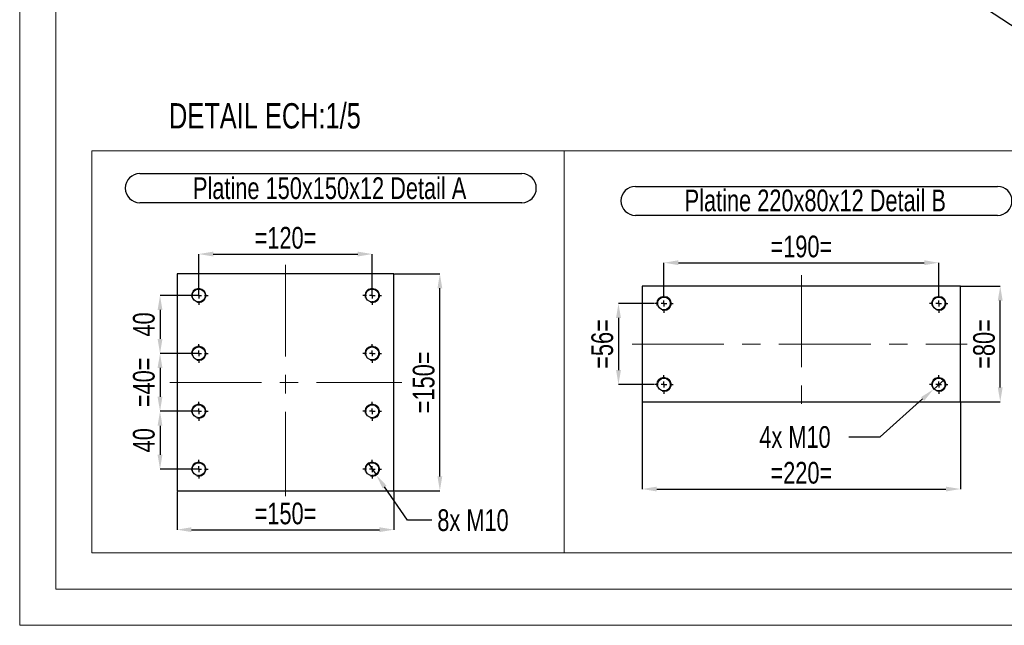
# Model space of a CAD drawing. Header units: millimetres. Extents: x 0 to 841, y 0 to 594.
# Tile 1 of 23: x 0 to 136, y 0 to 84. Entities that reach past the tile are written whole.
import ezdxf

# ---------------------------------------------------------------- set-up
doc = ezdxf.new("R2010")
doc.units = ezdxf.units.MM
doc.header["$PDSIZE"] = -1
doc.linetypes.add('CENTERX2', pattern=[20.32, 12.7, -2.54, 2.54, -2.54])
for name, color, linetype in [('COTES', 1, 'Continuous'), ('NOTES', 6, 'Continuous'), ('TRAIT-FINS', 9, 'Continuous'), ('TRAIT-MIXTES', 3, 'CENTERX2')]:
    doc.layers.add(name, color=color, linetype=linetype)
doc.layers.add('TRAIT-FORT', color=4, linetype='Continuous', lineweight=25)
doc.styles.add('SLDTEXTSTYLE0', font='TXT', dxfattribs={"width": 0.75})
doc.dimstyles.new('SLDDIMSTYLE4', dxfattribs={"dimtxt": 3, "dimasz": 2, "dimexe": 0, "dimexo": 0.0625, "dimgap": 0.75, "dimtad": 0, "dimtih": 1, "dimtoh": 1, "dimdec": 0, "dimlfac": 5, "dimrnd": 1e-09, "dimzin": 12, "dimdsep": 46, "dimtxsty": 'SLDTEXTSTYLE0', "dimblk1": 'NONE', "dimsah": 1, "dimcen": 0, "dimadec": 0, "dimazin": 3, "dimtfac": 1, "dimtdec": 0, "dimtmove": 0, "dimatfit": 3, "dimldrblk": 'NONE', "dimfxl": 1, "dimfrac": 2, "dimtolj": 1, "dimtzin": 12, "dimarcsym": 0})
doc.dimstyles.new('SLDDIMSTYLE5', dxfattribs={"dimtxt": 3, "dimasz": 2, "dimexe": 0, "dimexo": 0.0625, "dimgap": 0.75, "dimtad": 1, "dimdec": 0, "dimlfac": 5, "dimrnd": 1e-09, "dimzin": 12, "dimdsep": 46, "dimtxsty": 'SLDTEXTSTYLE0', "dimsah": 1, "dimcen": 0.09, "dimadec": 0, "dimazin": 3, "dimtfac": 1, "dimtdec": 0, "dimtmove": 0, "dimatfit": 0, "dimfxl": 1, "dimfrac": 2, "dimtolj": 1, "dimtzin": 12, "dimarcsym": 0})
doc.dimstyles.new('SLDDIMSTYLE6', dxfattribs={"dimtxt": 3, "dimasz": 2, "dimexe": 0, "dimexo": 0.0625, "dimgap": 0.75, "dimtad": 1, "dimdec": 0, "dimlfac": 5, "dimrnd": 1e-09, "dimzin": 12, "dimdsep": 46, "dimtxsty": 'SLDTEXTSTYLE0', "dimsah": 1, "dimcen": 0.09, "dimadec": 0, "dimazin": 3, "dimtfac": 1, "dimtdec": 0, "dimtofl": 0, "dimtmove": 0, "dimatfit": 3, "dimfxl": 1, "dimfrac": 2, "dimtolj": 1, "dimtzin": 12, "dimarcsym": 0})

# ---------------------------------------------------------------- blocks, each defined once
blk = doc.blocks.new('_D_142')
at = {"layer": 'COTES', "color": 0, "lineweight": -2, "transparency": 16777216}
for p, q in [((24.69, 37.57), (19.41, 37.57)), ((19.41, 35.57), (19.41, 31.57)), ((24.69, 29.57), (19.41, 29.57))]:
    blk.add_line(p, q, dxfattribs=at)
at = {"layer": 'COTES', "color": 0, "transparency": 16777216}
for points in [[(19.07, 35.57), (19.74, 35.57), (19.41, 37.57)], [(19.07, 31.57), (19.74, 31.57), (19.41, 29.57)]]:
    blk.add_solid(points, dxfattribs=at)
at = {"layer": 'Defpoints', "color": 0, "transparency": 16777216}
for p in [(24.76, 37.57), (19.41, 29.57), (24.76, 29.57)]:
    blk.add_point(p, dxfattribs=at)
at = {"layer": 'COTES', "color": 0, "transparency": 16777216, "insert": (15.66, 33.57), "char_height": 3, "attachment_point": 2, "rotation": 90, "style": 'SLDTEXTSTYLE0'}
blk.add_mtext('\\A1;=40=', dxfattribs=at)
blk = doc.blocks.new('_D_143')
at = {"layer": 'COTES', "color": 0, "lineweight": -2, "transparency": 16777216}
for p, q in [((24.69, 45.57), (19.41, 45.57)), ((19.41, 43.57), (19.41, 39.57)), ((24.69, 37.57), (19.41, 37.57))]:
    blk.add_line(p, q, dxfattribs=at)
at = {"layer": 'COTES', "color": 0, "transparency": 16777216}
for points in [[(19.07, 43.57), (19.74, 43.57), (19.41, 45.57)], [(19.07, 39.57), (19.74, 39.57), (19.41, 37.57)]]:
    blk.add_solid(points, dxfattribs=at)
at = {"layer": 'Defpoints', "color": 0, "transparency": 16777216}
for p in [(24.76, 45.57), (19.41, 37.57), (24.76, 37.57)]:
    blk.add_point(p, dxfattribs=at)
at = {"layer": 'COTES', "color": 0, "transparency": 16777216, "insert": (15.66, 41.57), "char_height": 3, "attachment_point": 2, "rotation": 90, "style": 'SLDTEXTSTYLE0'}
blk.add_mtext('\\A1;40', dxfattribs=at)
blk = doc.blocks.new('_D_144')
at = {"layer": 'COTES', "color": 0, "lineweight": -2, "transparency": 16777216}
for p, q in [((24.69, 29.57), (19.41, 29.57)), ((19.41, 27.57), (19.41, 23.57)), ((24.69, 21.57), (19.41, 21.57))]:
    blk.add_line(p, q, dxfattribs=at)
at = {"layer": 'COTES', "color": 0, "transparency": 16777216}
for points in [[(19.07, 27.57), (19.74, 27.57), (19.41, 29.57)], [(19.07, 23.57), (19.74, 23.57), (19.41, 21.57)]]:
    blk.add_solid(points, dxfattribs=at)
at = {"layer": 'Defpoints', "color": 0, "transparency": 16777216}
for p in [(24.76, 29.57), (19.41, 21.57), (24.76, 21.57)]:
    blk.add_point(p, dxfattribs=at)
at = {"layer": 'COTES', "color": 0, "transparency": 16777216, "insert": (15.66, 25.57), "char_height": 3, "attachment_point": 2, "rotation": 90, "style": 'SLDTEXTSTYLE0'}
blk.add_mtext('\\A1;40', dxfattribs=at)
blk = doc.blocks.new('_D_145')
at = {"layer": 'COTES', "color": 0, "lineweight": -2, "transparency": 16777216}
for p, q in [((24.76, 45.64), (24.76, 51.3)), ((26.76, 51.3), (46.76, 51.3)), ((48.76, 45.64), (48.76, 51.3))]:
    blk.add_line(p, q, dxfattribs=at)
at = {"layer": 'COTES', "color": 0, "transparency": 16777216}
for points in [[(26.76, 51.63), (26.76, 50.96), (24.76, 51.3)], [(46.76, 51.63), (46.76, 50.96), (48.76, 51.3)]]:
    blk.add_solid(points, dxfattribs=at)
at = {"layer": 'Defpoints', "color": 0, "transparency": 16777216}
for p in [(48.76, 51.3), (24.76, 45.57), (48.76, 45.57)]:
    blk.add_point(p, dxfattribs=at)
at = {"layer": 'COTES', "color": 0, "transparency": 16777216, "insert": (36.76, 55.05), "char_height": 3, "attachment_point": 2, "style": 'SLDTEXTSTYLE0'}
blk.add_mtext('\\A1;=120=', dxfattribs=at)
blk = doc.blocks.new('_D_146')
at = {"layer": 'COTES', "color": 0, "lineweight": -2, "transparency": 16777216}
for p, q in [((21.76, 18.51), (21.76, 13.21)), ((51.76, 18.51), (51.76, 13.21)), ((23.76, 13.21), (49.76, 13.21))]:
    blk.add_line(p, q, dxfattribs=at)
at = {"layer": 'COTES', "color": 0, "transparency": 16777216}
for points in [[(23.76, 13.55), (23.76, 12.88), (21.76, 13.21)], [(49.76, 13.55), (49.76, 12.88), (51.76, 13.21)]]:
    blk.add_solid(points, dxfattribs=at)
at = {"layer": 'Defpoints', "color": 0, "transparency": 16777216}
for p in [(21.76, 18.57), (51.76, 18.57), (51.76, 13.21)]:
    blk.add_point(p, dxfattribs=at)
at = {"layer": 'COTES', "color": 0, "transparency": 16777216, "insert": (36.76, 16.96), "char_height": 3, "attachment_point": 2, "style": 'SLDTEXTSTYLE0'}
blk.add_mtext('\\A1;=150=', dxfattribs=at)
blk = doc.blocks.new('_D_147')
at = {"layer": 'COTES', "color": 0, "lineweight": -2, "transparency": 16777216}
for p, q in [((51.82, 48.57), (58.11, 48.57)), ((58.11, 20.57), (58.11, 46.57)), ((51.82, 18.57), (58.11, 18.57))]:
    blk.add_line(p, q, dxfattribs=at)
at = {"layer": 'COTES', "color": 0, "transparency": 16777216}
for points in [[(57.78, 46.57), (58.44, 46.57), (58.11, 48.57)], [(57.78, 20.57), (58.44, 20.57), (58.11, 18.57)]]:
    blk.add_solid(points, dxfattribs=at)
at = {"layer": 'Defpoints', "color": 0, "transparency": 16777216}
for p in [(51.76, 48.57), (58.11, 48.57), (51.76, 18.57)]:
    blk.add_point(p, dxfattribs=at)
at = {"layer": 'COTES', "color": 0, "transparency": 16777216, "insert": (54.36, 33.57), "char_height": 3, "attachment_point": 2, "rotation": 90, "style": 'SLDTEXTSTYLE0'}
blk.add_mtext('\\A1;=150=', dxfattribs=at)
blk = doc.blocks.new('_D_148')
at = {"layer": 'COTES', "color": 0, "lineweight": -2, "transparency": 16777216}
for p, q in [((48.19, 22.39), (49.33, 20.75)), ((53.65, 14.53), (50.47, 19.11)), ((57.01, 14.53), (53.65, 14.53))]:
    blk.add_line(p, q, dxfattribs=at)
at = {"layer": 'COTES', "color": 0, "transparency": 16777216}
blk.add_solid([(50.74, 19.3), (50.19, 18.92), (49.33, 20.75)], dxfattribs=at)
at = {"layer": 'Defpoints', "color": 0, "transparency": 16777216}
for p in [(48.19, 22.39), (49.33, 20.75)]:
    blk.add_point(p, dxfattribs=at)
at = {"layer": 'COTES', "color": 0, "transparency": 16777216, "insert": (57.76, 16.03), "char_height": 3, "attachment_point": 1, "style": 'SLDTEXTSTYLE0'}
blk.add_mtext('\\A1;8x M10', dxfattribs=at)
blk = doc.blocks.new('_None')
blk = doc.blocks.new('SW_NOTE_41')
at = {"layer": 'NOTES', "color": 0}
for p, q in [((-0.06, 4.39), (52.77, 4.39)), ((52.77, 0.36), (-0.06, 0.36))]:
    blk.add_line(p, q, dxfattribs=at)
for centre, start, end in [((-0.06, 2.38), 90, 270), ((52.77, 2.38), 270, 90)]:
    blk.add_arc(centre, 2.01, start, end, dxfattribs=at)
at = {"layer": 'NOTES', "color": 0, "insert": (26.2, 3.87), "char_height": 3, "attachment_point": 2, "style": 'SLDTEXTSTYLE0'}
blk.add_mtext('Platine 150x150x12 Detail A', dxfattribs=at)
blk = doc.blocks.new('SW_CENTERMARKSYMBOL_95')
at = {"layer": 'TRAIT-MIXTES', "color": 0}
for p, q in [((-0.8, 0), (-1.3, 0)), ((0, 0), (-0.4, 0)), ((0, 0.8), (0, 1.3)), ((0, 0), (0, 0.4)), ((0, 0), (0, -0.4)), ((0, 0), (0.4, 0)), ((0.8, 0), (1.3, 0)), ((0, -0.8), (0, -1.3))]:
    blk.add_line(p, q, dxfattribs=at)
blk = doc.blocks.new('SW_CENTERMARKSYMBOL_96')
at = {"layer": 'TRAIT-MIXTES', "color": 0}
for p, q in [((-0.8, 0), (-1.3, 0)), ((0, 0), (-0.4, 0)), ((0, 0.8), (0, 1.3)), ((0, 0), (0, 0.4)), ((0, 0), (0, -0.4)), ((0, 0), (0.4, 0)), ((0.8, 0), (1.3, 0)), ((0, -0.8), (0, -1.3))]:
    blk.add_line(p, q, dxfattribs=at)
blk = doc.blocks.new('SW_CENTERMARKSYMBOL_97')
at = {"layer": 'TRAIT-MIXTES', "color": 0}
for p, q in [((-0.8, 0), (-1.3, 0)), ((0, 0), (-0.4, 0)), ((0, 0.8), (0, 1.3)), ((0, 0), (0, 0.4)), ((0, 0), (0, -0.4)), ((0, 0), (0.4, 0)), ((0.8, 0), (1.3, 0)), ((0, -0.8), (0, -1.3))]:
    blk.add_line(p, q, dxfattribs=at)
blk = doc.blocks.new('SW_CENTERMARKSYMBOL_98')
at = {"layer": 'TRAIT-MIXTES', "color": 0}
for p, q in [((-0.8, 0), (-1.3, 0)), ((0, 0), (-0.4, 0)), ((0, 0.8), (0, 1.3)), ((0, 0), (0, 0.4)), ((0, 0), (0, -0.4)), ((0, 0), (0.4, 0)), ((0.8, 0), (1.3, 0)), ((0, -0.8), (0, -1.3))]:
    blk.add_line(p, q, dxfattribs=at)
blk = doc.blocks.new('SW_CENTERMARKSYMBOL_99')
at = {"layer": 'TRAIT-MIXTES', "color": 0}
for p, q in [((-0.8, 0), (-1.3, 0)), ((0, 0), (-0.4, 0)), ((0, 0.8), (0, 1.3)), ((0, 0), (0, 0.4)), ((0, 0), (0, -0.4)), ((0, 0), (0.4, 0)), ((0.8, 0), (1.3, 0)), ((0, -0.8), (0, -1.3))]:
    blk.add_line(p, q, dxfattribs=at)
blk = doc.blocks.new('SW_CENTERMARKSYMBOL_100')
at = {"layer": 'TRAIT-MIXTES', "color": 0}
for p, q in [((-0.8, 0), (-1.3, 0)), ((0, 0), (-0.4, 0)), ((0, 0.8), (0, 1.3)), ((0, 0), (0, 0.4)), ((0, 0), (0, -0.4)), ((0, 0), (0.4, 0)), ((0.8, 0), (1.3, 0)), ((0, -0.8), (0, -1.3))]:
    blk.add_line(p, q, dxfattribs=at)
blk = doc.blocks.new('SW_CENTERMARKSYMBOL_101')
at = {"layer": 'TRAIT-MIXTES', "color": 0}
for p, q in [((-0.8, 0), (-1.3, 0)), ((0, 0), (-0.4, 0)), ((0, 0.8), (0, 1.3)), ((0, 0), (0, 0.4)), ((0, 0), (0, -0.4)), ((0, 0), (0.4, 0)), ((0.8, 0), (1.3, 0)), ((0, -0.8), (0, -1.3))]:
    blk.add_line(p, q, dxfattribs=at)
blk = doc.blocks.new('SW_CENTERMARKSYMBOL_102')
at = {"layer": 'TRAIT-MIXTES', "color": 0}
for p, q in [((-0.8, 0), (-1.3, 0)), ((0, 0), (-0.4, 0)), ((0, 0.8), (0, 1.3)), ((0, 0), (0, 0.4)), ((0, 0), (0, -0.4)), ((0, 0), (0.4, 0)), ((0.8, 0), (1.3, 0)), ((0, -0.8), (0, -1.3))]:
    blk.add_line(p, q, dxfattribs=at)
blk = doc.blocks.new('_D_149')
at = {"layer": 'COTES', "color": 0, "lineweight": -2, "transparency": 16777216}
for p, q in [((87.76, 44.47), (82.81, 44.47)), ((82.81, 42.47), (82.81, 35.27)), ((87.76, 33.27), (82.81, 33.27))]:
    blk.add_line(p, q, dxfattribs=at)
at = {"layer": 'COTES', "color": 0, "transparency": 16777216}
for points in [[(82.48, 42.47), (83.15, 42.47), (82.81, 44.47)], [(82.48, 35.27), (83.15, 35.27), (82.81, 33.27)]]:
    blk.add_solid(points, dxfattribs=at)
at = {"layer": 'Defpoints', "color": 0, "transparency": 16777216}
for p in [(87.82, 44.47), (82.81, 33.27), (87.82, 33.27)]:
    blk.add_point(p, dxfattribs=at)
at = {"layer": 'COTES', "color": 0, "transparency": 16777216, "insert": (79.06, 38.87), "char_height": 3, "attachment_point": 2, "rotation": 90, "style": 'SLDTEXTSTYLE0'}
blk.add_mtext('\\A1;=56=', dxfattribs=at)
blk = doc.blocks.new('_D_150')
at = {"layer": 'COTES', "color": 0, "lineweight": -2, "transparency": 16777216}
for p, q in [((86.1, 30.81), (86.1, 18.83)), ((130.1, 30.81), (130.1, 18.83)), ((88.1, 18.83), (128.1, 18.83))]:
    blk.add_line(p, q, dxfattribs=at)
at = {"layer": 'COTES', "color": 0, "transparency": 16777216}
for points in [[(88.1, 19.16), (88.1, 18.49), (86.1, 18.83)], [(128.1, 19.16), (128.1, 18.49), (130.1, 18.83)]]:
    blk.add_solid(points, dxfattribs=at)
at = {"layer": 'Defpoints', "color": 0, "transparency": 16777216}
for p in [(86.1, 30.87), (130.1, 30.87), (130.1, 18.83)]:
    blk.add_point(p, dxfattribs=at)
at = {"layer": 'COTES', "color": 0, "transparency": 16777216, "insert": (108.1, 22.58), "char_height": 3, "attachment_point": 2, "style": 'SLDTEXTSTYLE0'}
blk.add_mtext('\\A1;=220=', dxfattribs=at)
blk = doc.blocks.new('_D_151')
at = {"layer": 'COTES', "color": 0, "lineweight": -2, "transparency": 16777216}
for p, q in [((89.1, 45.81), (89.1, 50.1)), ((91.1, 50.1), (125.1, 50.1)), ((127.1, 45.81), (127.1, 50.1))]:
    blk.add_line(p, q, dxfattribs=at)
at = {"layer": 'COTES', "color": 0, "transparency": 16777216}
for points in [[(91.1, 50.44), (91.1, 49.77), (89.1, 50.1)], [(125.1, 50.44), (125.1, 49.77), (127.1, 50.1)]]:
    blk.add_solid(points, dxfattribs=at)
at = {"layer": 'Defpoints', "color": 0, "transparency": 16777216}
for p in [(127.1, 50.1), (89.1, 45.75), (127.1, 45.75)]:
    blk.add_point(p, dxfattribs=at)
at = {"layer": 'COTES', "color": 0, "transparency": 16777216, "insert": (108.1, 53.85), "char_height": 3, "attachment_point": 2, "style": 'SLDTEXTSTYLE0'}
blk.add_mtext('\\A1;=190=', dxfattribs=at)
blk = doc.blocks.new('_D_152')
at = {"layer": 'COTES', "color": 0, "lineweight": -2, "transparency": 16777216}
for p, q in [((130.17, 46.87), (135.61, 46.87)), ((135.61, 32.87), (135.61, 44.87)), ((130.17, 30.87), (135.61, 30.87))]:
    blk.add_line(p, q, dxfattribs=at)
at = {"layer": 'COTES', "color": 0, "transparency": 16777216}
for points in [[(135.27, 44.87), (135.94, 44.87), (135.61, 46.87)], [(135.27, 32.87), (135.94, 32.87), (135.61, 30.87)]]:
    blk.add_solid(points, dxfattribs=at)
at = {"layer": 'Defpoints', "color": 0, "transparency": 16777216}
for p in [(130.1, 46.87), (135.61, 46.87), (130.1, 30.87)]:
    blk.add_point(p, dxfattribs=at)
at = {"layer": 'COTES', "color": 0, "transparency": 16777216, "insert": (131.86, 38.87), "char_height": 3, "attachment_point": 2, "rotation": 90, "style": 'SLDTEXTSTYLE0'}
blk.add_mtext('\\A1;=80=', dxfattribs=at)
blk = doc.blocks.new('_D_153')
at = {"layer": 'COTES', "color": 0, "lineweight": -2, "transparency": 16777216}
for p, q in [((127.85, 33.94), (126.36, 32.6)), ((119.02, 26.02), (124.87, 31.27)), ((114.67, 26.02), (119.02, 26.02))]:
    blk.add_line(p, q, dxfattribs=at)
at = {"layer": 'COTES', "color": 0, "transparency": 16777216}
blk.add_solid([(124.65, 31.52), (125.09, 31.02), (126.36, 32.6)], dxfattribs=at)
at = {"layer": 'Defpoints', "color": 0, "transparency": 16777216}
for p in [(127.85, 33.94), (126.36, 32.6)]:
    blk.add_point(p, dxfattribs=at)
at = {"layer": 'COTES', "color": 0, "transparency": 16777216, "insert": (102.29, 27.52), "char_height": 3, "attachment_point": 1, "style": 'SLDTEXTSTYLE0'}
blk.add_mtext('\\A1;4x M10', dxfattribs=at)
blk = doc.blocks.new('SW_NOTE_42')
at = {"layer": 'NOTES', "color": 0}
for p, q in [((-0.12, 4.31), (49.94, 4.31)), ((49.94, 0.29), (-0.12, 0.29))]:
    blk.add_line(p, q, dxfattribs=at)
for centre, start, end in [((-0.12, 2.3), 90, 270), ((49.94, 2.3), 270, 90)]:
    blk.add_arc(centre, 2.01, start, end, dxfattribs=at)
at = {"layer": 'NOTES', "color": 0, "insert": (24.75, 3.87), "char_height": 3, "attachment_point": 2, "style": 'SLDTEXTSTYLE0'}
blk.add_mtext('Platine 220x80x12 Detail B', dxfattribs=at)
blk = doc.blocks.new('SW_CENTERMARKSYMBOL_103')
at = {"layer": 'TRAIT-MIXTES', "color": 0}
for p, q in [((-0.8, 0), (-1.28, 0)), ((0, 0), (-0.4, 0)), ((0, 0.8), (0, 1.28)), ((0, 0), (0, 0.4)), ((0, 0), (0, -0.4)), ((0, 0), (0.4, 0)), ((0.8, 0), (1.28, 0)), ((0, -0.8), (0, -1.28))]:
    blk.add_line(p, q, dxfattribs=at)
blk = doc.blocks.new('SW_CENTERMARKSYMBOL_104')
at = {"layer": 'TRAIT-MIXTES', "color": 0}
for p, q in [((-0.8, 0), (-1.28, 0)), ((0, 0), (-0.4, 0)), ((0, 0.8), (0, 1.28)), ((0, 0), (0, 0.4)), ((0, 0), (0, -0.4)), ((0, 0), (0.4, 0)), ((0.8, 0), (1.28, 0)), ((0, -0.8), (0, -1.28))]:
    blk.add_line(p, q, dxfattribs=at)
blk = doc.blocks.new('SW_CENTERMARKSYMBOL_105')
at = {"layer": 'TRAIT-MIXTES', "color": 0}
for p, q in [((-0.8, 0), (-1.28, 0)), ((0, 0), (-0.4, 0)), ((0, 0.8), (0, 1.28)), ((0, 0), (0, 0.4)), ((0, 0), (0, -0.4)), ((0, 0), (0.4, 0)), ((0.8, 0), (1.28, 0)), ((0, -0.8), (0, -1.28))]:
    blk.add_line(p, q, dxfattribs=at)
blk = doc.blocks.new('SW_CENTERMARKSYMBOL_106')
at = {"layer": 'TRAIT-MIXTES', "color": 0}
for p, q in [((-0.8, 0), (-1.28, 0)), ((0, 0), (-0.4, 0)), ((0, 0.8), (0, 1.28)), ((0, 0), (0, 0.4)), ((0, 0), (0, -0.4)), ((0, 0), (0.4, 0)), ((0.8, 0), (1.28, 0)), ((0, -0.8), (0, -1.28))]:
    blk.add_line(p, q, dxfattribs=at)

msp = doc.modelspace()

# ---------------------------------------------------------------- linework, layer by layer
at = {"lineweight": 18}
for p, q in [((0, 594), (0, 0)), ((5, 589), (5, 5)), ((10, 10), (10, 65.56)), ((10, 65.56), (75.3, 65.56)), ((75.3, 10), (75.3, 65.56)), ((75.3, 65.56), (148.39, 65.56)), ((75.3, 65.56), (75.3, 10)), ((10, 10), (75.3, 10)), ((75.3, 10), (148.39, 10)), ((836, 5), (5, 5)), ((841, 0), (0, 0))]:
    msp.add_line(p, q, dxfattribs=at)
at = {"layer": 'TRAIT-FINS', "lineweight": 18}
for centre in [(24.76, 45.57), (48.76, 45.57), (89.1, 44.47), (127.1, 44.47), (24.76, 37.57), (48.76, 37.57), (89.1, 33.27), (127.1, 33.27), (24.76, 29.57), (48.76, 29.57), (24.76, 21.57), (48.76, 21.57)]:
    msp.add_arc(centre, 1, 255, 195, dxfattribs=at)
at = {"layer": 'TRAIT-FORT', "lineweight": 25}
for p, q in [((61.29, 132.6), (146.69, 76.7)), ((51.76, 48.57), (21.76, 48.57)), ((21.76, 48.57), (21.76, 18.57)), ((51.76, 18.57), (51.76, 48.57)), ((130.1, 46.87), (86.1, 46.87)), ((86.1, 46.87), (86.1, 30.87)), ((130.1, 30.87), (130.1, 46.87)), ((86.1, 30.87), (130.1, 30.87)), ((21.76, 18.57), (51.76, 18.57))]:
    msp.add_line(p, q, dxfattribs=at)
for centre, radius in [((24.76, 45.57), 0.9), ((48.76, 45.57), 0.9), ((89.1, 44.47), 0.88), ((127.1, 44.47), 0.88), ((24.76, 37.57), 0.9), ((48.76, 37.57), 0.9), ((89.1, 33.27), 0.88), ((127.1, 33.27), 0.88), ((24.76, 29.57), 0.9), ((48.76, 29.57), 0.9), ((24.76, 21.57), 0.9), ((48.76, 21.57), 0.9)]:
    msp.add_circle(centre, radius, dxfattribs=at)
at = {"layer": 'TRAIT-MIXTES', "lineweight": 18}
for p, q in [((36.76, 49.83), (36.76, 17.82)), ((108.1, 48.39), (108.1, 29.7)), ((84.69, 38.87), (131.03, 38.87)), ((20.75, 33.57), (52.84, 33.57))]:
    msp.add_line(p, q, dxfattribs=at)

# ---------------------------------------------------------------- block references
at = {"layer": 'NOTES'}
for name, p in [('SW_NOTE_41', (16.67, 58.03)), ('SW_NOTE_42', (85.28, 56.34))]:
    msp.add_blockref(name, p, dxfattribs=at)
at = {"layer": 'TRAIT-MIXTES'}
for name, p in [('SW_CENTERMARKSYMBOL_98', (24.76, 45.57)), ('SW_CENTERMARKSYMBOL_99', (48.76, 45.57)), ('SW_CENTERMARKSYMBOL_106', (89.1, 44.47)), ('SW_CENTERMARKSYMBOL_104', (127.1, 44.47)), ('SW_CENTERMARKSYMBOL_97', (24.76, 37.57)), ('SW_CENTERMARKSYMBOL_100', (48.76, 37.57)), ('SW_CENTERMARKSYMBOL_105', (89.1, 33.27)), ('SW_CENTERMARKSYMBOL_103', (127.1, 33.27)), ('SW_CENTERMARKSYMBOL_96', (24.76, 29.57)), ('SW_CENTERMARKSYMBOL_101', (48.76, 29.57)), ('SW_CENTERMARKSYMBOL_95', (24.76, 21.57)), ('SW_CENTERMARKSYMBOL_102', (48.76, 21.57))]:
    msp.add_blockref(name, p, dxfattribs=at)

# ---------------------------------------------------------------- texts
at = {"layer": 'NOTES', "insert": (20.65, 72.15), "char_height": 3.5, "attachment_point": 1, "style": 'SLDTEXTSTYLE0'}
msp.add_mtext('DETAIL ECH:1/5', dxfattribs=at)

# ---------------------------------------------------------------- dimensions: what is measured, and where the dimension line sits
at = {"layer": 'COTES'}
for base, p1, p2, picture, middle in [((48.76, 51.3), (24.76, 45.57), (48.76, 45.57), '_D_145', (36.76, 51.3)), ((127.1, 50.1), (89.1, 45.75), (127.1, 45.75), '_D_151', (108.1, 50.1)), ((51.76, 13.21), (21.76, 18.57), (51.76, 18.57), '_D_146', (36.76, 13.21))]:
    dim = msp.add_linear_dim(base=base, p1=p1, p2=p2, text='=<>=', dimstyle='SLDDIMSTYLE6', dxfattribs=at)
    dim.commit()
    dim.dimension.update_dxf_attribs({"geometry": picture, "text_midpoint": middle, "dimtype": 160})
for base, p1, p2, angle, dimstyle, picture, middle in [((58.11, 48.57), (51.76, 18.57), (51.76, 48.57), 90, 'SLDDIMSTYLE6', '_D_147', (58.11, 33.57)), ((135.61, 46.87), (130.1, 30.87), (130.1, 46.87), 90, 'SLDDIMSTYLE6', '_D_152', (135.61, 38.87)), ((82.81, 33.27), (87.82, 44.47), (87.82, 33.27), 90, 'SLDDIMSTYLE6', '_D_149', (82.81, 38.87)), ((19.41, 29.57), (24.76, 37.57), (24.76, 29.57), 90, 'SLDDIMSTYLE5', '_D_142', (19.41, 33.57)), ((130.1, 18.83), (86.1, 30.87), (130.1, 30.87), 0, 'SLDDIMSTYLE6', '_D_150', (108.1, 18.83))]:
    dim = msp.add_linear_dim(base=base, p1=p1, p2=p2, angle=angle, text='=<>=', dimstyle=dimstyle, dxfattribs=at)
    dim.commit()
    dim.dimension.update_dxf_attribs({"geometry": picture, "text_midpoint": middle, "dimtype": 160})
for base, p1, p2, picture, middle in [((19.41, 37.57), (24.76, 45.57), (24.76, 37.57), '_D_143', (19.41, 41.57)), ((19.41, 21.57), (24.76, 29.57), (24.76, 21.57), '_D_144', (19.41, 25.57))]:
    dim = msp.add_linear_dim(base=base, p1=p1, p2=p2, angle=90, dimstyle='SLDDIMSTYLE6', dxfattribs=at)
    dim.commit()
    dim.dimension.update_dxf_attribs({"geometry": picture, "text_midpoint": middle, "dimtype": 160})
for p1, p2, text, picture, middle in [((127.85, 33.94), (126.36, 32.6), '4x M10', '_D_153', (108.1, 26.02)), ((48.19, 22.39), (49.33, 20.75), '8x M10', '_D_148', (63.57, 14.53))]:
    dim = msp.add_diameter_dim_2p(p1=p1, p2=p2, text=text, dimstyle='SLDDIMSTYLE4', override={"dimpost": '<>'}, dxfattribs=at)
    dim.commit()
    dim.dimension.update_dxf_attribs({"geometry": picture, "text_midpoint": middle, "dimtype": 163})

doc.saveas('drawing.dxf')
